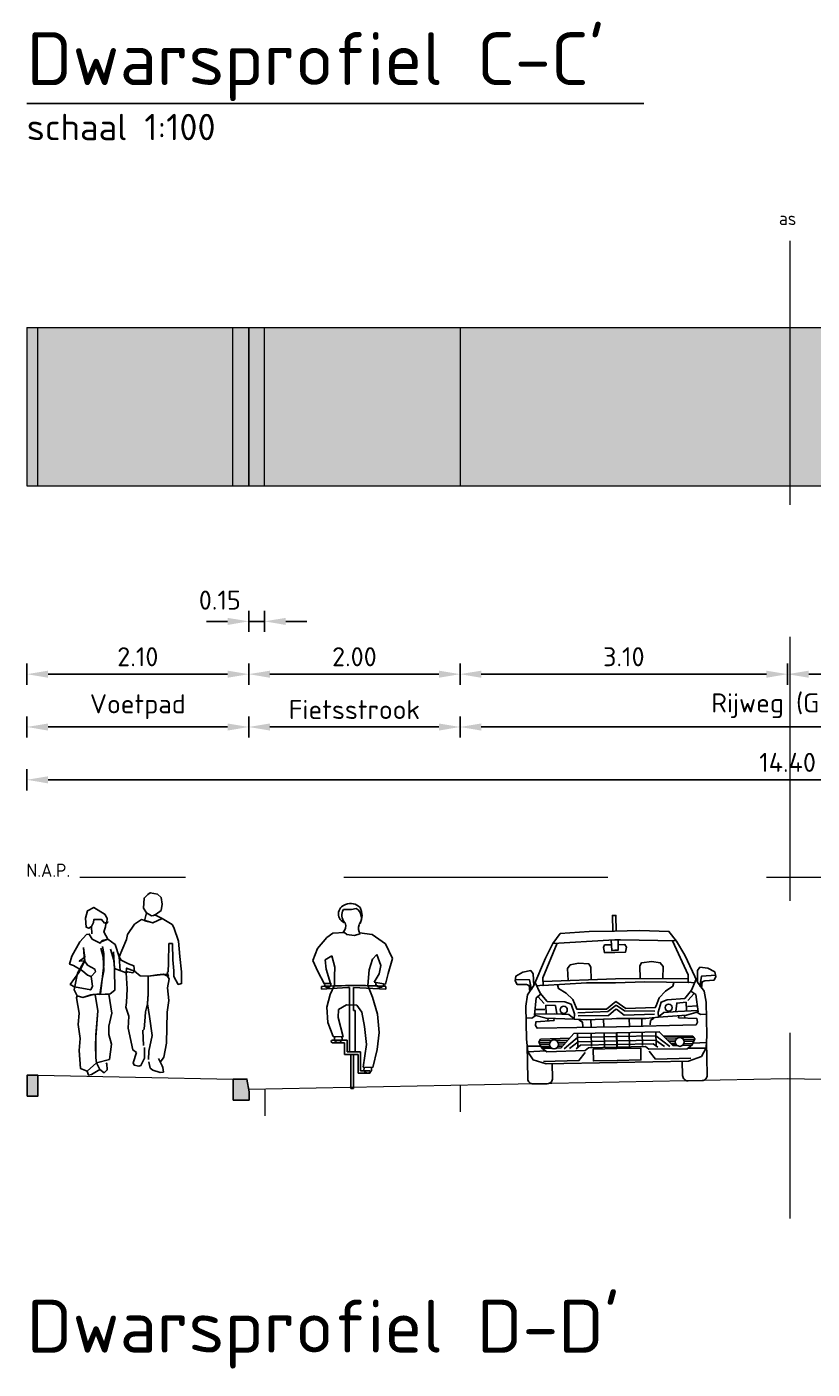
# Model space of a CAD drawing. Header units: metres. Extents: x 132493 to 134960, y 502695 to 503907.
# Tile 136 of 144: x 134814.15 to 134821.59, y 503860.26 to 503872.97. Entities that reach past the tile are written whole.
import ezdxf
from ezdxf.enums import TextEntityAlignment as Align

# ---------------------------------------------------------------- set-up
doc = ezdxf.new("R2010")
doc.units = ezdxf.units.M
for name, pattern in [('AL-NAP_LIJN', [15.25, 12, -1.5, 0.25, -1.5]), ('AL-TEKENBLADGRENS', [11.5, 2.5, -1.5, 1, -1.5, 1, -1.5, 2.5]), ('DASHED2', [0.375, 0.25, -0.125])]:
    doc.linetypes.add(name, pattern=pattern)
doc.layers.get('Defpoints').update_dxf_attribs({"color": 3})
for name, color, linetype, lineweight in [('0_sol_beton', 253, 'Continuous', 35), ('0_sol_fietspad', 11, 'Continuous', 18), ('0_sol_tegels', 254, 'Continuous', 18), ('0_tekst_25mm', 7, 'Continuous', 25), ('0_tekst_50mm', 3, 'Continuous', 18), ('N-WE-AS-ASWEG', 1, 'DASHED2', 35), ('N-WE-VH-KANTOPSLUITING_OPSLUITBAND-SD', 7, 'Continuous', 25), ('N-WE-VH-KANTOPSLUITING_TROTTOIRBAND-S', 7, 'Continuous', 25), ('N-WE-VH-KANTVERHARDING-G', 2, 'Continuous', 18), ('V-WE-VH-VERHARDING_STRAATBAKSTEEN-M', 7, 'Continuous', 18), ('X-XX-AL-AANKLEDING-SD', 2, 'Continuous', 25), ('X-XX-AL-NAP-G', 7, 'AL-NAP_LIJN', 18), ('X-XX-AL-NAP-T25', 7, 'Continuous', 25)]:
    doc.layers.add(name, color=color, linetype=linetype, lineweight=lineweight)
doc.layers.add('ARC-hoev-overlagen asfalt rijbaan', color=13, linetype='Continuous', lineweight=18, plot=False)
doc.styles.add('Iso_18100', font='isocpeur.ttf', dxfattribs={"height": 0.18})
doc.styles.add('Iso_25100', font='isocpeur.ttf', dxfattribs={"height": 0.25})
doc.styles.add('Iso_50100', font='isocpeur.ttf', dxfattribs={"height": 0.5})
doc.styles.add('NLCS-ISO-M50-T25', font='NLCS-ISO.ttf', dxfattribs={"height": 0.125})
doc.styles.add('NLCS_50_25', font='NLCS-ISO.ttf', dxfattribs={"height": 0.125})
doc.dimstyles.new('Iso 18100', dxfattribs={"dimscale": 0.1, "dimtxt": 0.18, "dimasz": 2, "dimexe": 1, "dimexo": 0, "dimgap": 0.75, "dimtad": 1, "dimzin": 0, "dimdsep": 46, "dimtxsty": 'Iso_18100', "dimcen": -3, "dimdle": 1, "dimadec": 0, "dimazin": 0, "dimtfac": 0.75, "dimtix": 1, "dimtmove": 2, "dimatfit": 3, "dimfxl": 1, "dimfxlon": 1, "dimtvp": 0.9, "dimtfillclr": 256, "dimtolj": 1, "dimtzin": 0, "dimarcsym": 0})

# ---------------------------------------------------------------- blocks, each defined once
blk = doc.blocks.new('citroen c4 coupe front view')
for points in [[(0.783, 1.431), (0.783, 1.58), (0.799, 1.58)], [(0.815, 1.431), (0.815, 1.58), (0.799, 1.58)], [(0.799, 1.431), (0.558, 1.431), (0.285, 1.418), (0.214, 1.325), (0.14, 1.188), (0.025, 0.932), (0.02, 1.043), (-0.002, 1.074), (-0.076, 1.061), (-0.143, 1.025), (-0.151, 0.981), (-0.134, 0.946), (-0.046, 0.942), (-0.019, 0.933), (-0.013, 0.873)], [(0.799, 1.431), (1.04, 1.431), (1.314, 1.418), (1.384, 1.325), (1.459, 1.188), (1.574, 0.932), (1.578, 1.043), (1.6, 1.074), (1.675, 1.061), (1.741, 1.025), (1.75, 0.981), (1.732, 0.946), (1.644, 0.942), (1.618, 0.933), (1.612, 0.873)], [(0.253, 1.327), (0.113, 1.003), (0.113, 0.929), (0.523, 0.946), (0.799, 0.941)], [(0.215, 1.326), (0.743, 1.347), (0.799, 1.347)], [(0.799, 1.23), (0.699, 1.23), (0.69, 1.278), (0.703, 1.302), (0.768, 1.301)], [(0.766, 1.347), (0.769, 1.249), (0.799, 1.251)], [(0.832, 1.347), (0.829, 1.249), (0.799, 1.251)], [(1.384, 1.326), (0.855, 1.347), (0.799, 1.347)], [(1.346, 1.327), (1.486, 1.003), (1.486, 0.929), (1.076, 0.946), (0.799, 0.941)], [(0.799, 1.23), (0.9, 1.23), (0.909, 1.278), (0.895, 1.302), (0.831, 1.301)], [(0.352, 0.972), (0.347, 1.087), (0.373, 1.122), (0.453, 1.136), (0.549, 1.127), (0.567, 1.096), (0.567, 0.975)], [(1.247, 0.972), (1.252, 1.087), (1.225, 1.122), (1.146, 1.136), (1.049, 1.127), (1.031, 1.096), (1.031, 0.975)], [(-0.149, 0.994), (-0.015, 0.986), (0.002, 0.891)], [(0.025, 0.932), (-0.037, 0.845), (-0.054, 0.739), (-0.054, 0.426), (-0.046, 0.307), (0.003, 0.228), (0.126, 0.187), (0.799, 0.188)], [(0.037, 0.959), (0.082, 0.858), (0.148, 0.779), (0.316, 0.77), (0.373, 0.748), (0.404, 0.655), (0.4, 0.607), (0.135, 0.62), (0.025, 0.651), (0.043, 0.814), (0.09, 0.849)], [(0.113, 0.932), (0.051, 0.927)], [(0.113, 0.968), (0.799, 0.979)], [(0.248, 0.934), (0.259, 0.898), (0.329, 0.854), (0.391, 0.792), (0.422, 0.717), (0.428, 0.699), (0.708, 0.695), (0.799, 0.764)], [(1.486, 0.968), (0.799, 0.979)], [(1.351, 0.934), (1.34, 0.898), (1.27, 0.854), (1.208, 0.792), (1.177, 0.717), (1.17, 0.699), (0.89, 0.695), (0.799, 0.764)], [(1.574, 0.932), (1.635, 0.845), (1.653, 0.739), (1.653, 0.426), (1.644, 0.307), (1.596, 0.228), (1.473, 0.187), (0.799, 0.188)], [(1.561, 0.959), (1.516, 0.858), (1.45, 0.779), (1.283, 0.77), (1.225, 0.748), (1.195, 0.655), (1.199, 0.607), (1.463, 0.62), (1.574, 0.651), (1.556, 0.814), (1.509, 0.849)], [(1.486, 0.932), (1.547, 0.927)], [(1.748, 0.994), (1.613, 0.986), (1.597, 0.891)], [(0.059, 0.826), (0.12, 0.759)], [(1.539, 0.826), (1.479, 0.759)], [(0.039, 0.647), (-0.002, 0.624), (-0.054, 0.628)], [(0.4, 0.61), (0.35, 0.652), (0.218, 0.659), (0.026, 0.662)], [(0.034, 0.706), (0.124, 0.703)], [(0.236, 0.658), (0.225, 0.738), (0.135, 0.743), (0.135, 0.661)], [(0.435, 0.664), (0.721, 0.673), (0.799, 0.729)], [(0.437, 0.636), (0.726, 0.633), (0.796, 0.691), (0.799, 0.688)], [(1.164, 0.664), (0.877, 0.673), (0.799, 0.729)], [(1.162, 0.636), (0.873, 0.633), (0.802, 0.691), (0.799, 0.688)], [(1.199, 0.61), (1.249, 0.652), (1.381, 0.659), (1.572, 0.662)], [(1.362, 0.658), (1.374, 0.738), (1.463, 0.743), (1.463, 0.661)], [(1.565, 0.706), (1.475, 0.703)], [(1.56, 0.647), (1.6, 0.624), (1.653, 0.628)], [(0.207, 0.616), (0.21, 0.598), (0.038, 0.589), (0.034, 0.554), (0.047, 0.528), (0.799, 0.525)], [(0.155, 0.619), (0.15, 0.595)], [(0.799, 0.602), (0.757, 0.602), (0.52, 0.598), (0.4, 0.607)], [(0.444, 0.599), (0.477, 0.577), (0.479, 0.536)], [(0.559, 0.599), (0.559, 0.526)], [(0.678, 0.601), (0.678, 0.526)], [(1.392, 0.616), (1.389, 0.598), (1.56, 0.589), (1.565, 0.554), (1.552, 0.528), (0.799, 0.525)], [(0.799, 0.602), (0.841, 0.602), (1.078, 0.598), (1.199, 0.607)], [(0.921, 0.601), (0.921, 0.526)], [(1.039, 0.599), (1.039, 0.526)], [(1.155, 0.599), (1.122, 0.577), (1.119, 0.536)], [(1.444, 0.619), (1.448, 0.595)], [(0.799, 0.333), (0.529, 0.332), (0.497, 0.307), (0.135, 0.303), (0.087, 0.338), (0.06, 0.395), (0.078, 0.422)], [(0.063, 0.389), (0.165, 0.389)], [(0.068, 0.407), (0.182, 0.407)], [(0.078, 0.422), (0.356, 0.426)], [(0.225, 0.407), (0.336, 0.407)], [(0.242, 0.389), (0.319, 0.389)], [(0.267, 0.334), (0.395, 0.47), (0.799, 0.468)], [(0.299, 0.328), (0.429, 0.432), (0.799, 0.432)], [(0.35, 0.328), (0.433, 0.391), (0.799, 0.391)], [(0.429, 0.469), (0.429, 0.342)], [(0.558, 0.469), (0.558, 0.342)], [(0.682, 0.469), (0.682, 0.34)], [(0.798, 0.468), (0.798, 0.338)], [(1.331, 0.334), (1.203, 0.47), (0.799, 0.468)], [(1.3, 0.328), (1.17, 0.432), (0.799, 0.432)], [(0.799, 0.333), (1.07, 0.332), (1.102, 0.307), (1.463, 0.303), (1.512, 0.338), (1.538, 0.395), (1.521, 0.422)], [(1.249, 0.328), (1.166, 0.391), (0.799, 0.391)], [(0.801, 0.468), (0.801, 0.338)], [(0.917, 0.469), (0.917, 0.34)], [(1.04, 0.469), (1.04, 0.342)], [(1.17, 0.469), (1.17, 0.342)], [(1.521, 0.422), (1.243, 0.426)], [(1.373, 0.407), (1.263, 0.407)], [(1.356, 0.389), (1.28, 0.389)], [(1.531, 0.407), (1.416, 0.407)], [(1.535, 0.389), (1.433, 0.389)], [(-0.05, 0.359), (0.078, 0.356)], [(-0.044, 0.304), (0.125, 0.31)], [(0.071, 0.373), (0.161, 0.373)], [(0.08, 0.352), (0.165, 0.352)], [(0.089, 0.336), (0.177, 0.336)], [(0.496, 0.288), (0.436, 0.212), (0.102, 0.212)], [(0.23, 0.336), (0.27, 0.336)], [(0.242, 0.352), (0.285, 0.352)], [(0.246, 0.373), (0.304, 0.373)], [(0.414, 0.324), (0.455, 0.358), (0.799, 0.358)], [(0.799, 0.206), (0.574, 0.206), (0.574, 0.318), (0.799, 0.318)], [(1.185, 0.324), (1.144, 0.358), (0.799, 0.358)], [(0.799, 0.206), (1.024, 0.206), (1.024, 0.318), (0.799, 0.318)], [(1.102, 0.288), (1.162, 0.212), (1.497, 0.212)], [(1.352, 0.373), (1.294, 0.373)], [(1.356, 0.352), (1.314, 0.352)], [(1.369, 0.336), (1.329, 0.336)], [(1.51, 0.336), (1.421, 0.336)], [(1.518, 0.352), (1.434, 0.352)], [(1.528, 0.373), (1.437, 0.373)], [(1.642, 0.304), (1.474, 0.31)], [(1.648, 0.359), (1.52, 0.356)]]:
    blk.add_lwpolyline(points)
for points in [[(0.184, 0.187), (0.184, 0.051, -0.414214), (0.133, 0), (0, 0, -0.414214), (-0.051, 0.051), (-0.051, 0.369), (-0.05, 0.369)], [(1.415, 0.187), (1.415, 0.051, 0.414214), (1.465, 0), (1.599, 0, 0.414214), (1.649, 0.051), (1.649, 0.369), (1.649, 0.369)]]:
    blk.add_lwpolyline(points, format="xyb")
for centre, radius in [((0.303, 0.696), 0.0338), ((1.296, 0.696), 0.0338), ((0.204, 0.37), 0.0426), ((1.395, 0.37), 0.0426)]:
    blk.add_circle(centre, radius)
blk = doc.blocks.new('Fiets1')
for p, q in [((-0.244, 1.421), (-0.334, 1.316)), ((-0.189, 1.463), (-0.244, 1.421)), ((-0.078, 1.469), (-0.189, 1.463)), ((-0.078, 1.469), (-0.055, 1.448)), ((-0.055, 1.448), (0.015, 1.439)), ((0.015, 1.439), (0.07, 1.455)), ((0.183, 1.45), (0.065, 1.465)), ((0.309, 1.36), (0.183, 1.45)), ((-0.334, 1.316), (-0.379, 1.202)), ((0.378, 1.221), (0.309, 1.36)), ((-0.379, 1.202), (-0.329, 1.099)), ((-0.26, 1.21), (-0.197, 1.247)), ((-0.252, 1.121), (-0.26, 1.21)), ((-0.197, 1.247), (-0.168, 1.139)), ((0.156, 1.115), (0.188, 1.215)), ((0.188, 1.215), (0.228, 1.26)), ((0.228, 1.26), (0.265, 1.157)), ((0.265, 1.157), (0.251, 1.076)), ((0.336, 1.081), (0.378, 1.221)), ((-0.329, 1.099), (-0.269, 0.985)), ((-0.209, 0.985), (-0.252, 1.121)), ((-0.168, 1.139), (-0.173, 1.055)), ((-0.173, 1.055), (-0.173, 0.97)), ((0.143, 0.968), (0.156, 1.115)), ((0.251, 1.076), (0.204, 0.999)), ((0.31, 0.979), (0.336, 1.081)), ((-0.296, 0.957), (-0.296, 0.933)), ((-0.296, 0.933), (-0.047, 0.949)), ((-0.269, 0.985), (-0.209, 0.985)), ((-0.173, 0.97), (-0.213, 0.881)), ((-0.047, 0.949), (-0.031, 0.949)), ((-0.031, 0.949), (-0.031, 0.338)), ((0.009, 0.949), (0.313, 0.932)), ((0.009, 0.73), (0.009, 0.949)), ((0.188, 0.857), (0.143, 0.968)), ((0.204, 0.999), (0.31, 0.979)), ((0.313, 0.932), (0.313, 0.956)), ((-0.213, 0.881), (-0.244, 0.762)), ((-0.134, 0.738), (-0.06, 0.783)), ((-0.06, 0.783), (0.038, 0.781)), ((0.038, 0.781), (0.085, 0.715)), ((0.236, 0.696), (0.188, 0.857)), ((-0.244, 0.762), (-0.234, 0.617)), ((-0.139, 0.662), (-0.134, 0.738)), ((-0.091, 0.48), (-0.139, 0.662)), ((0.022, 0.73), (0.009, 0.73)), ((0.022, 0.338), (0.022, 0.73)), ((0.085, 0.715), (0.112, 0.578)), ((0.249, 0.52), (0.236, 0.696)), ((-0.234, 0.617), (-0.184, 0.483)), ((0.112, 0.578), (0.13, 0.409)), ((0.23, 0.361), (0.249, 0.52)), ((-0.054, 0.448), (-0.192, 0.448)), ((-0.078, 0.425), (-0.192, 0.425)), ((-0.184, 0.483), (-0.091, 0.48)), ((-0.078, 0.314), (-0.078, 0.425)), ((-0.054, 0.338), (-0.054, 0.448)), ((0.13, 0.409), (0.098, 0.193)), ((0.051, 0.314), (-0.078, 0.314)), ((0.075, 0.338), (-0.054, 0.338)), ((-0.018, 0.314), (-0.018, -0.008)), ((0.006, -0.008), (0.006, 0.314)), ((0.051, 0.135), (0.051, 0.314)), ((0.075, 0.158), (0.075, 0.338)), ((0.191, 0.19), (0.23, 0.361)), ((0.156, 0.135), (0.051, 0.135)), ((0.156, 0.158), (0.075, 0.158)), ((0.098, 0.193), (0.191, 0.19)), ((-0.018, -0.008), (0.006, -0.008))]:
    blk.add_line(p, q)
for centre, radius, start, end in [((-0.045, 1.645), 0.0899, 104.0435, 253.5027), ((0.005, 1.633), 0.108, 150.0261, 221.6358), ((-0.052, 2.001), 0.316, 263.3587, 285.6486), ((-0.018, 1.619), 0.124, 44.5628, 113.2662), ((-0.023, 1.607), 0.105, 322.9677, 57.6908), ((-0.082, 1.629), 0.17, 333.6246, 26.7123), ((-0.146, 1.53), 0.0807, 310.1354, 21.3389), ((0.153, 1.509), 0.098, 160.2237, 213.0633), ((0.024, -4.853), 5.819, 87.1592, 93.1527), ((-0.236, 0.976), 0.0303, 163.7878, 22.7653), ((0.258, 0.989), 0.0404, 169.3202, 349.3202), ((-0.191, 0.437), 0.0119, 91.1159, 268.8841), ((-0.137, 0.462), 0.0366, 147.3335, 29.3982), ((0.143, 0.173), 0.0366, 147.3289, 29.3982), ((0.156, 0.147), 0.0119, 269.9885, 90.0115)]:
    blk.add_arc(centre, radius, start, end)
blk = doc.blocks.new('*D126')
at = {"layer": 'Defpoints', "color": 0, "transparency": 16777216}
for p in [(134814.154, 503868.623), (134816.254, 503868.623), (134814.154, 503866.84)]:
    blk.add_point(p, dxfattribs=at)
at = {"layer": 'V-WE-VH-VERHARDING_STRAATBAKSTEEN-M', "color": 0, "lineweight": -2, "transparency": 16777216}
for p, q in [((134814.154, 503866.94), (134814.154, 503866.74)), ((134816.254, 503866.94), (134816.254, 503866.74)), ((134816.054, 503866.84), (134814.354, 503866.84))]:
    blk.add_line(p, q, dxfattribs=at)
at = {"layer": 'V-WE-VH-VERHARDING_STRAATBAKSTEEN-M', "color": 0, "transparency": 16777216}
for points in [[(134814.354, 503866.873), (134814.354, 503866.806), (134814.154, 503866.84)], [(134816.054, 503866.873), (134816.054, 503866.806), (134816.254, 503866.84)]]:
    blk.add_solid(points, dxfattribs=at)
at = {"layer": 'V-WE-VH-VERHARDING_STRAATBAKSTEEN-M', "color": 0, "transparency": 16777216, "insert": (134815.204, 503867.005), "char_height": 0.18, "attachment_point": 5, "rotation": 360, "style": 'Iso_18100'}
blk.add_mtext('\\A1;2.10', dxfattribs=at)
blk = doc.blocks.new('*D127')
at = {"layer": 'Defpoints', "color": 0, "transparency": 16777216}
for p in [(134816.254, 503868.623), (134818.254, 503868.623), (134816.254, 503866.84)]:
    blk.add_point(p, dxfattribs=at)
at = {"layer": 'V-WE-VH-VERHARDING_STRAATBAKSTEEN-M', "color": 0, "lineweight": -2, "transparency": 16777216}
for p, q in [((134816.254, 503866.94), (134816.254, 503866.74)), ((134818.254, 503866.94), (134818.254, 503866.74)), ((134818.054, 503866.84), (134816.454, 503866.84))]:
    blk.add_line(p, q, dxfattribs=at)
at = {"layer": 'V-WE-VH-VERHARDING_STRAATBAKSTEEN-M', "color": 0, "transparency": 16777216}
for points in [[(134816.454, 503866.873), (134816.454, 503866.806), (134816.254, 503866.84)], [(134818.054, 503866.873), (134818.054, 503866.806), (134818.254, 503866.84)]]:
    blk.add_solid(points, dxfattribs=at)
at = {"layer": 'V-WE-VH-VERHARDING_STRAATBAKSTEEN-M', "color": 0, "transparency": 16777216, "insert": (134817.254, 503867.005), "char_height": 0.18, "attachment_point": 5, "rotation": 360, "style": 'Iso_18100'}
blk.add_mtext('\\A1;2.00', dxfattribs=at)
blk = doc.blocks.new('*D128')
at = {"layer": 'Defpoints', "color": 0, "transparency": 16777216}
for p in [(134818.254, 503868.623), (134821.354, 503868.623), (134818.254, 503866.84)]:
    blk.add_point(p, dxfattribs=at)
at = {"layer": 'V-WE-VH-VERHARDING_STRAATBAKSTEEN-M', "color": 0, "lineweight": -2, "transparency": 16777216}
for p, q in [((134818.254, 503866.94), (134818.254, 503866.74)), ((134821.354, 503866.94), (134821.354, 503866.74)), ((134821.154, 503866.84), (134818.454, 503866.84))]:
    blk.add_line(p, q, dxfattribs=at)
at = {"layer": 'V-WE-VH-VERHARDING_STRAATBAKSTEEN-M', "color": 0, "transparency": 16777216}
for points in [[(134818.454, 503866.873), (134818.454, 503866.806), (134818.254, 503866.84)], [(134821.154, 503866.873), (134821.154, 503866.806), (134821.354, 503866.84)]]:
    blk.add_solid(points, dxfattribs=at)
at = {"layer": 'V-WE-VH-VERHARDING_STRAATBAKSTEEN-M', "color": 0, "transparency": 16777216, "insert": (134819.804, 503867.005), "char_height": 0.18, "attachment_point": 5, "rotation": 360, "style": 'Iso_18100'}
blk.add_mtext('\\A1;3.10', dxfattribs=at)
blk = doc.blocks.new('*D129')
at = {"layer": 'Defpoints', "color": 0, "transparency": 16777216}
for p in [(134821.354, 503868.623), (134824.454, 503868.623), (134821.354, 503866.84)]:
    blk.add_point(p, dxfattribs=at)
at = {"layer": 'V-WE-VH-VERHARDING_STRAATBAKSTEEN-M', "color": 0, "lineweight": -2, "transparency": 16777216}
for p, q in [((134821.354, 503866.94), (134821.354, 503866.74)), ((134824.454, 503866.94), (134824.454, 503866.74)), ((134824.254, 503866.84), (134821.554, 503866.84))]:
    blk.add_line(p, q, dxfattribs=at)
at = {"layer": 'V-WE-VH-VERHARDING_STRAATBAKSTEEN-M', "color": 0, "transparency": 16777216}
for points in [[(134821.554, 503866.873), (134821.554, 503866.806), (134821.354, 503866.84)], [(134824.254, 503866.873), (134824.254, 503866.806), (134824.454, 503866.84)]]:
    blk.add_solid(points, dxfattribs=at)
at = {"layer": 'V-WE-VH-VERHARDING_STRAATBAKSTEEN-M', "color": 0, "transparency": 16777216, "insert": (134822.904, 503867.005), "char_height": 0.18, "attachment_point": 5, "rotation": 360, "style": 'Iso_18100'}
blk.add_mtext('\\A1;3.10', dxfattribs=at)
blk = doc.blocks.new('*D132')
at = {"layer": 'Defpoints', "color": 0, "transparency": 16777216}
for p in [(134814.154, 503868.373), (134828.554, 503868.373), (134814.154, 503865.84)]:
    blk.add_point(p, dxfattribs=at)
at = {"layer": 'V-WE-VH-VERHARDING_STRAATBAKSTEEN-M', "color": 0, "lineweight": -2, "transparency": 16777216}
for p, q in [((134814.154, 503865.94), (134814.154, 503865.74)), ((134828.554, 503865.94), (134828.554, 503865.74)), ((134828.354, 503865.84), (134814.354, 503865.84))]:
    blk.add_line(p, q, dxfattribs=at)
at = {"layer": 'V-WE-VH-VERHARDING_STRAATBAKSTEEN-M', "color": 0, "transparency": 16777216}
for points in [[(134814.354, 503865.873), (134814.354, 503865.806), (134814.154, 503865.84)], [(134828.354, 503865.873), (134828.354, 503865.806), (134828.554, 503865.84)]]:
    blk.add_solid(points, dxfattribs=at)
at = {"layer": 'V-WE-VH-VERHARDING_STRAATBAKSTEEN-M', "color": 0, "transparency": 16777216, "insert": (134821.354, 503866.005), "char_height": 0.18, "attachment_point": 5, "rotation": 360, "style": 'Iso_18100'}
blk.add_mtext('\\A1;14.40', dxfattribs=at)
blk = doc.blocks.new('*D133')
at = {"layer": 'Defpoints', "color": 0, "transparency": 16777216}
for p in [(134814.154, 503868.373), (134816.254, 503868.373), (134814.154, 503866.34)]:
    blk.add_point(p, dxfattribs=at)
at = {"layer": 'V-WE-VH-VERHARDING_STRAATBAKSTEEN-M', "color": 0, "lineweight": -2, "transparency": 16777216}
for p, q in [((134814.154, 503866.44), (134814.154, 503866.24)), ((134816.254, 503866.44), (134816.254, 503866.24)), ((134816.054, 503866.34), (134814.354, 503866.34))]:
    blk.add_line(p, q, dxfattribs=at)
at = {"layer": 'V-WE-VH-VERHARDING_STRAATBAKSTEEN-M', "color": 0, "transparency": 16777216}
for points in [[(134814.354, 503866.373), (134814.354, 503866.306), (134814.154, 503866.34)], [(134816.054, 503866.373), (134816.054, 503866.306), (134816.254, 503866.34)]]:
    blk.add_solid(points, dxfattribs=at)
at = {"layer": 'V-WE-VH-VERHARDING_STRAATBAKSTEEN-M', "color": 0, "transparency": 16777216, "insert": (134815.204, 503866.532), "char_height": 0.18, "width": 0.04942, "attachment_point": 5, "rotation": 360, "style": 'Iso_18100'}
blk.add_mtext('\\A1;Voetpad', dxfattribs=at)
blk = doc.blocks.new('*D134')
at = {"layer": 'Defpoints', "color": 0, "transparency": 16777216}
for p in [(134816.254, 503868.373), (134818.254, 503868.373), (134816.254, 503866.34)]:
    blk.add_point(p, dxfattribs=at)
at = {"layer": 'V-WE-VH-VERHARDING_STRAATBAKSTEEN-M', "color": 0, "lineweight": -2, "transparency": 16777216}
for p, q in [((134816.254, 503866.44), (134816.254, 503866.24)), ((134818.254, 503866.44), (134818.254, 503866.24)), ((134818.054, 503866.34), (134816.454, 503866.34))]:
    blk.add_line(p, q, dxfattribs=at)
at = {"layer": 'V-WE-VH-VERHARDING_STRAATBAKSTEEN-M', "color": 0, "transparency": 16777216}
for points in [[(134816.454, 503866.373), (134816.454, 503866.306), (134816.254, 503866.34)], [(134818.054, 503866.373), (134818.054, 503866.306), (134818.254, 503866.34)]]:
    blk.add_solid(points, dxfattribs=at)
at = {"layer": 'V-WE-VH-VERHARDING_STRAATBAKSTEEN-M', "color": 0, "transparency": 16777216, "insert": (134817.254, 503866.505), "char_height": 0.18, "attachment_point": 5, "rotation": 360, "style": 'Iso_18100'}
blk.add_mtext('\\A1;Fietsstrook', dxfattribs=at)
blk = doc.blocks.new('*D135')
at = {"layer": 'Defpoints', "color": 0, "transparency": 16777216}
for p in [(134818.254, 503868.623), (134824.454, 503868.623), (134818.254, 503866.34)]:
    blk.add_point(p, dxfattribs=at)
at = {"layer": 'V-WE-VH-VERHARDING_STRAATBAKSTEEN-M', "color": 0, "lineweight": -2, "transparency": 16777216}
for p, q in [((134818.254, 503866.44), (134818.254, 503866.24)), ((134824.454, 503866.44), (134824.454, 503866.24)), ((134824.254, 503866.34), (134818.454, 503866.34))]:
    blk.add_line(p, q, dxfattribs=at)
at = {"layer": 'V-WE-VH-VERHARDING_STRAATBAKSTEEN-M', "color": 0, "transparency": 16777216}
for points in [[(134818.454, 503866.373), (134818.454, 503866.306), (134818.254, 503866.34)], [(134824.254, 503866.373), (134824.254, 503866.306), (134824.454, 503866.34)]]:
    blk.add_solid(points, dxfattribs=at)
at = {"layer": 'V-WE-VH-VERHARDING_STRAATBAKSTEEN-M', "color": 0, "transparency": 16777216, "insert": (134821.354, 503866.541), "char_height": 0.18, "attachment_point": 5, "rotation": 360, "style": 'Iso_18100'}
blk.add_mtext('\\A1;Rijweg (GOW)', dxfattribs=at)
blk = doc.blocks.new('*D175')
at = {"layer": 'Defpoints', "color": 0, "transparency": 16777216}
for p in [(134816.254, 503869.123), (134816.404, 503869.123), (134816.404, 503867.34)]:
    blk.add_point(p, dxfattribs=at)
at = {"layer": 'V-WE-VH-VERHARDING_STRAATBAKSTEEN-M', "color": 0, "lineweight": -2, "transparency": 16777216}
for p, q in [((134816.254, 503867.44), (134816.254, 503867.24)), ((134816.404, 503867.44), (134816.404, 503867.24)), ((134816.054, 503867.34), (134815.854, 503867.34)), ((134816.254, 503867.34), (134816.404, 503867.34)), ((134816.604, 503867.34), (134816.804, 503867.34))]:
    blk.add_line(p, q, dxfattribs=at)
at = {"layer": 'V-WE-VH-VERHARDING_STRAATBAKSTEEN-M', "color": 0, "transparency": 16777216}
for points in [[(134816.054, 503867.373), (134816.054, 503867.306), (134816.254, 503867.34)], [(134816.604, 503867.373), (134816.604, 503867.306), (134816.404, 503867.34)]]:
    blk.add_solid(points, dxfattribs=at)
at = {"layer": 'V-WE-VH-VERHARDING_STRAATBAKSTEEN-M', "color": 0, "transparency": 16777216, "insert": (134815.98, 503867.541), "char_height": 0.18, "attachment_point": 5, "rotation": 360, "style": 'Iso_18100'}
blk.add_mtext('\\A1;0.15', dxfattribs=at)
blk = doc.blocks.new('N-SVH-KANTOPSLUITING_TB_130 150X200-D')
blk.add_hatch(color=8).paths.add_polyline_path([(-0.3, -0.24), (-0.3, -0.32), (-0.15, -0.32), (-0.15, -0.12), (-0.28, -0.12)])
at = {"flags": 128}
blk.add_lwpolyline([(-0.3, -0.24), (-0.3, -0.32), (-0.15, -0.32), (-0.15, -0.12), (-0.28, -0.12)], close=True, dxfattribs=at)
blk = doc.blocks.new('N-SVH-KANTOPSLUITING_OB_100X200-D')
blk.add_hatch(color=8).paths.add_polyline_path([(-0.1, -0.2), (0, -0.2), (0, 0), (-0.1, 0)])
at = {"flags": 128}
blk.add_lwpolyline([(-0.1, -0.2), (0, -0.2), (0, 0), (-0.1, 0)], close=True, dxfattribs=at)
blk = doc.blocks.new('DWP-VOET3')
at = {"linetype": 'Continuous'}
for points in [[(0.119, 1.442), (0.091, 1.487), (0.094, 1.534), (0.096, 1.581), (0.131, 1.614), (0.154, 1.631), (0.221, 1.617), (0.258, 1.586), (0.267, 1.522), (0.257, 1.465), (0.211, 1.43), (0.185, 1.417), (0.167, 1.414)], [(-0.258, 1.346), (-0.253, 1.391), (-0.264, 1.403), (-0.272, 1.425), (-0.379, 1.493), (-0.44, 1.461), (-0.458, 1.391), (-0.454, 1.306), (-0.429, 1.295), (-0.404, 1.313)], [(-0.424, 1.24), (-0.396, 1.193), (-0.321, 1.153), (-0.301, 1.179), (-0.247, 1.192), (-0.285, 1.26), (-0.269, 1.309), (-0.268, 1.337)], [(-0.398, 1.244), (-0.404, 1.313), (-0.382, 1.351), (-0.381, 1.377), (-0.307, 1.378), (-0.279, 1.345), (-0.247, 1.354), (-0.268, 1.337)], [(0.006, 0.889), (0.059, 0.846), (0.135, 0.843), (0.219, 0.853), (0.277, 0.862), (0.325, 0.838), (0.314, 0.878), (0.323, 0.884), (0.327, 0.968), (0.331, 1.15), (0.363, 1.15), (0.367, 0.997), (0.377, 0.892), (0.376, 0.84), (0.419, 0.763), (0.45, 0.772), (0.448, 0.884), (0.434, 1.028), (0.42, 1.172), (0.376, 1.303), (0.36, 1.331), (0.266, 1.387), (0.177, 1.346), (0.114, 1.365), (0.07, 1.377), (0.006, 1.335), (-0.063, 1.237), (-0.07, 1.19), (-0.105, 1.107), (-0.14, 1.025), (-0.131, 0.893)], [(-0.195, 1.073), (-0.186, 0.913), (-0.075, 0.873), (-0.063, 0.884), (-0.01, 0.873), (0.006, 0.889), (-0.001, 0.939), (-0.051, 0.96), (-0.123, 0.993), (-0.14, 1.025), (-0.179, 1.141), (-0.247, 1.192), (-0.311, 1.166), (-0.321, 1.153), (-0.396, 1.193), (-0.424, 1.24), (-0.449, 1.237), (-0.513, 1.167), (-0.589, 1.031), (-0.61, 0.955), (-0.573, 0.944), (-0.487, 0.892), (-0.44, 0.852), (-0.405, 0.839), (-0.365, 0.884), (-0.371, 0.909), (-0.439, 0.945), (-0.469, 0.988), (-0.519, 0.983), (-0.467, 1.023), (-0.473, 1.063), (-0.477, 1.112)], [(-0.477, 1.112), (-0.464, 0.988), (-0.522, 0.877), (-0.604, 0.763), (-0.563, 0.741), (-0.41, 0.712), (-0.392, 0.747), (-0.405, 0.839)], [(-0.477, 1.112), (-0.469, 0.988), (-0.535, 0.871), (-0.568, 0.713), (-0.537, 0.657), (-0.483, 0.641), (-0.388, 0.667), (-0.316, 0.675), (-0.286, 0.948), (-0.286, 1.058), (-0.299, 1.123)], [(-0.313, 1.108), (-0.293, 1.025), (-0.286, 0.893), (-0.301, 0.812), (-0.323, 0.669), (-0.226, 0.674), (-0.182, 0.708), (-0.186, 0.913), (-0.191, 0.993), (-0.223, 1.098)], [(0.089, 0.185), (0.083, 0.328), (0.095, 0.34), (0.106, 0.457), (0.108, 0.504), (0.128, 0.579), (0.131, 0.634), (0.135, 0.673), (0.135, 0.843), (0.059, 0.846), (0.006, 0.889), (-0.071, 0.918), (-0.075, 0.873), (-0.065, 0.721), (-0.072, 0.592), (-0.079, 0.547), (-0.049, 0.463), (-0.055, 0.35), (-0.011, 0.143), (0.024, 0.12)], [(0.137, 0.053), (0.139, 0.132), (0.173, 0.281), (0.147, 0.459), (0.128, 0.579), (0.135, 0.673), (0.135, 0.843), (0.303, 0.862), (0.333, 0.816), (0.317, 0.73), (0.33, 0.611), (0.313, 0.501), (0.309, 0.208), (0.282, 0.074), (0.254, 0.033)], [(-0.442, -0.059), (-0.474, -0.045), (-0.507, -0.031), (-0.512, 0.054), (-0.518, 0.139), (-0.511, 0.252), (-0.53, 0.384), (-0.518, 0.492), (-0.543, 0.637), (-0.537, 0.657), (-0.483, 0.641), (-0.408, 0.666), (-0.368, 0.668), (-0.344, 0.513), (-0.362, 0.287), (-0.361, 0.264), (-0.366, 0.193), (-0.363, 0.068), (-0.354, 0.021)], [(0.024, 0.12), (-0.008, 0.022), (0, 0), (0.045, -0.009), (0.066, -0.004), (0.098, 0.066), (0.098, 0.165)], [(-0.354, 0.021), (-0.324, -0.042), (-0.282, -0.073), (-0.253, -0.046), (-0.257, 0.012), (-0.263, 0.022)], [(0.14, 0.03), (0.153, -0.029), (0.179, -0.048), (0.247, -0.071), (0.279, -0.066), (0.273, -0.023), (0.266, -0.008), (0.232, 0.063)]]:
    blk.add_lwpolyline(points, dxfattribs=at)
for points in [[(0.099, 1.367), (0.177, 1.346), (0.266, 1.387), (0.203, 1.42), (0.167, 1.414), (0.119, 1.442)], [(-0.354, 0.021), (-0.233, 0.053), (-0.213, 0.198), (-0.237, 0.291), (-0.239, 0.37), (-0.21, 0.493), (-0.237, 0.672), (-0.368, 0.668), (-0.344, 0.513), (-0.361, 0.264), (-0.363, 0.068)], [(-0.442, -0.059), (-0.432, -0.095), (-0.403, -0.088), (-0.324, -0.042), (-0.354, 0.021)]]:
    blk.add_lwpolyline(points, close=True, dxfattribs=at)

msp = doc.modelspace()

# ---------------------------------------------------------------- hatches: boundary and pattern name
at = {"layer": '0_sol_beton'}
h = msp.add_hatch(color=256, dxfattribs=at)
h.dxf.hatch_style = 1
h.paths.add_polyline_path([(134814.254, 503870.123), (134814.154, 503870.123), (134814.154, 503868.623), (134814.254, 503868.623)])
h = msp.add_hatch(color=256, dxfattribs=at)
h.dxf.hatch_style = 1
h.paths.add_polyline_path([(134816.254, 503870.123), (134816.104, 503870.123), (134816.104, 503868.623), (134816.254, 503868.623)])
at = {"layer": '0_sol_fietspad'}
h = msp.add_hatch(color=256, dxfattribs=at)
h.dxf.hatch_style = 1
h.paths.add_polyline_path([(134818.254, 503870.123), (134816.254, 503870.123), (134816.254, 503868.623), (134818.254, 503868.623)])
at = {"layer": '0_sol_tegels'}
h = msp.add_hatch(color=256, dxfattribs=at)
h.dxf.hatch_style = 1
h.paths.add_polyline_path([(134816.104, 503870.123), (134814.254, 503870.123), (134814.254, 503868.623), (134816.104, 503868.623)])
at = {"layer": 'ARC-hoev-overlagen asfalt rijbaan', "transparency": 33554636}
h = msp.add_hatch(color=256, dxfattribs=at)
h.dxf.hatch_style = 1
h.paths.add_polyline_path([(134821.354, 503870.123), (134818.254, 503870.123), (134818.254, 503868.623), (134821.354, 503868.623)])
h = msp.add_hatch(color=256, dxfattribs=at)
h.dxf.hatch_style = 1
h.paths.add_polyline_path([(134824.454, 503870.123), (134821.354, 503870.123), (134821.354, 503868.623), (134824.454, 503868.623)])

# ---------------------------------------------------------------- linework, layer by layer
at = {"layer": '0_tekst_25mm', "flags": 128}
msp.add_lwpolyline([(134814.154, 503872.242), (134819.993, 503872.242)], dxfattribs=at)
at = {"layer": 'N-WE-AS-ASWEG', "lineweight": 18, "ltscale": 10, "flags": 128}
msp.add_lwpolyline([(134821.377, 503870.944), (134821.377, 503861.686)], dxfattribs=at)
at = {"layer": 'N-WE-VH-KANTVERHARDING-G', "flags": 128}
for points in [[(134814.154, 503870.123), (134814.154, 503868.623)], [(134814.154, 503870.123), (134828.554, 503870.123)], [(134814.154, 503870.123), (134814.154, 503868.623)], [(134814.254, 503870.123), (134814.254, 503868.623)], [(134816.104, 503868.623), (134816.104, 503870.123)], [(134816.254, 503870.123), (134816.254, 503868.623)], [(134816.254, 503868.623), (134816.254, 503870.123)], [(134816.404, 503868.623), (134816.404, 503870.123)], [(134818.254, 503870.123), (134818.254, 503868.623)], [(134814.154, 503868.623), (134828.554, 503868.623)], [(134814.257, 503863.044), (134816.107, 503863.007)], [(134826.454, 503862.907), (134821.354, 503863.009), (134816.254, 503862.907)], [(134816.407, 503862.91), (134816.407, 503862.66)], [(134818.254, 503862.947), (134818.254, 503862.697)]]:
    msp.add_lwpolyline(points, dxfattribs=at)
at = {"layer": 'X-XX-AL-NAP-G', "linetype": 'AL-TEKENBLADGRENS', "flags": 128}
msp.add_lwpolyline([(134828.654, 503864.915), (134814.154, 503864.915)], dxfattribs=at)

# ---------------------------------------------------------------- block references
at = {"layer": 'N-WE-VH-KANTOPSLUITING_OPSLUITBAND-SD'}
msp.add_blockref('N-SVH-KANTOPSLUITING_OB_100X200-D', (134814.257, 503863.044), dxfattribs=at)
at = {"layer": 'N-WE-VH-KANTOPSLUITING_TROTTOIRBAND-S', "xscale": -1, "rotation": 359.9999999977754}
msp.add_blockref('N-SVH-KANTOPSLUITING_TB_130 150X200-D', (134815.957, 503863.127), dxfattribs=at)
at = {"layer": 'X-XX-AL-AANKLEDING-SD'}
for name, p in [('DWP-VOET3', (134815.168, 503863.139)), ('Fiets1', (134817.238, 503862.926))]:
    msp.add_blockref(name, p, dxfattribs=at)
at = {"layer": 'X-XX-AL-AANKLEDING-SD', "rotation": 1.194023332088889}
msp.add_blockref('citroen c4 coupe front view', (134818.947, 503862.96), dxfattribs=at)

# ---------------------------------------------------------------- texts
at = {"layer": '0_tekst_25mm', "style": 'Iso_25100'}
msp.add_text('schaal 1:100', height=0.25, dxfattribs=at).set_placement((134814.153, 503872.02), align=Align.MIDDLE_LEFT)
at = {"layer": '0_tekst_50mm', "style": 'Iso_50100'}
for s, p in [("Dwarsprofiel C-C'", (134814.153, 503872.667)), ("Dwarsprofiel D-D'", (134814.153, 503860.667))]:
    msp.add_text(s, height=0.5, rotation=360, dxfattribs=at).set_placement(p, align=Align.MIDDLE_LEFT)
at = {"layer": 'V-WE-VH-VERHARDING_STRAATBAKSTEEN-M', "insert": (134821.272, 503871.217), "char_height": 0.125, "attachment_point": 1, "rotation": 360, "style": 'NLCS-ISO-M50-T25'}
msp.add_mtext_dynamic_manual_height_columns('as', width=0.64688, gutter_width=0.625, heights=[0], dxfattribs=at)
at = {"layer": 'X-XX-AL-NAP-T25', "style": 'NLCS_50_25'}
msp.add_text('N.A.P.', height=0.125, dxfattribs=at).set_placement((134814.15, 503864.883), align=Align.BOTTOM_LEFT)

# ---------------------------------------------------------------- dimensions: what is measured, and where the dimension line sits
at = {"layer": 'V-WE-VH-VERHARDING_STRAATBAKSTEEN-M'}
dim = msp.add_linear_dim(base=(134816.404, 503867.34), p1=(134816.254, 503869.123), p2=(134816.404, 503869.123), angle=180, dimstyle='Iso 18100', dxfattribs=at)
dim.commit()
dim.dimension.update_dxf_attribs({"geometry": '*D175', "text_midpoint": (134815.98, 503867.541), "dimtype": 160})
for base, p1, p2, picture, middle in [((134814.154, 503866.84), (134816.254, 503868.623), (134814.154, 503868.623), '*D126', (134815.204, 503867.005)), ((134816.254, 503866.84), (134818.254, 503868.623), (134816.254, 503868.623), '*D127', (134817.254, 503867.005)), ((134818.254, 503866.84), (134821.354, 503868.623), (134818.254, 503868.623), '*D128', (134819.804, 503867.005)), ((134821.354, 503866.84), (134824.454, 503868.623), (134821.354, 503868.623), '*D129', (134822.904, 503867.005)), ((134814.154, 503865.84), (134828.554, 503868.373), (134814.154, 503868.373), '*D132', (134821.354, 503866.005))]:
    dim = msp.add_linear_dim(base=base, p1=p1, p2=p2, angle=360, dimstyle='Iso 18100', dxfattribs=at)
    dim.commit()
    dim.dimension.update_dxf_attribs({"geometry": picture, "text_midpoint": middle})
for base, p1, p2, text, picture, middle in [((134818.254, 503866.34), (134824.454, 503868.623), (134818.254, 503868.623), 'Rijweg (GOW)', '*D135', (134821.354, 503866.541)), ((134814.154, 503866.34), (134816.254, 503868.373), (134814.154, 503868.373), 'Voetpad', '*D133', (134815.204, 503866.532)), ((134816.254, 503866.34), (134818.254, 503868.373), (134816.254, 503868.373), 'Fietsstrook', '*D134', (134817.254, 503866.505))]:
    dim = msp.add_linear_dim(base=base, p1=p1, p2=p2, angle=360, text=text, dimstyle='Iso 18100', dxfattribs=at)
    dim.commit()
    dim.dimension.update_dxf_attribs({"geometry": picture, "text_midpoint": middle})

doc.saveas('drawing.dxf')
